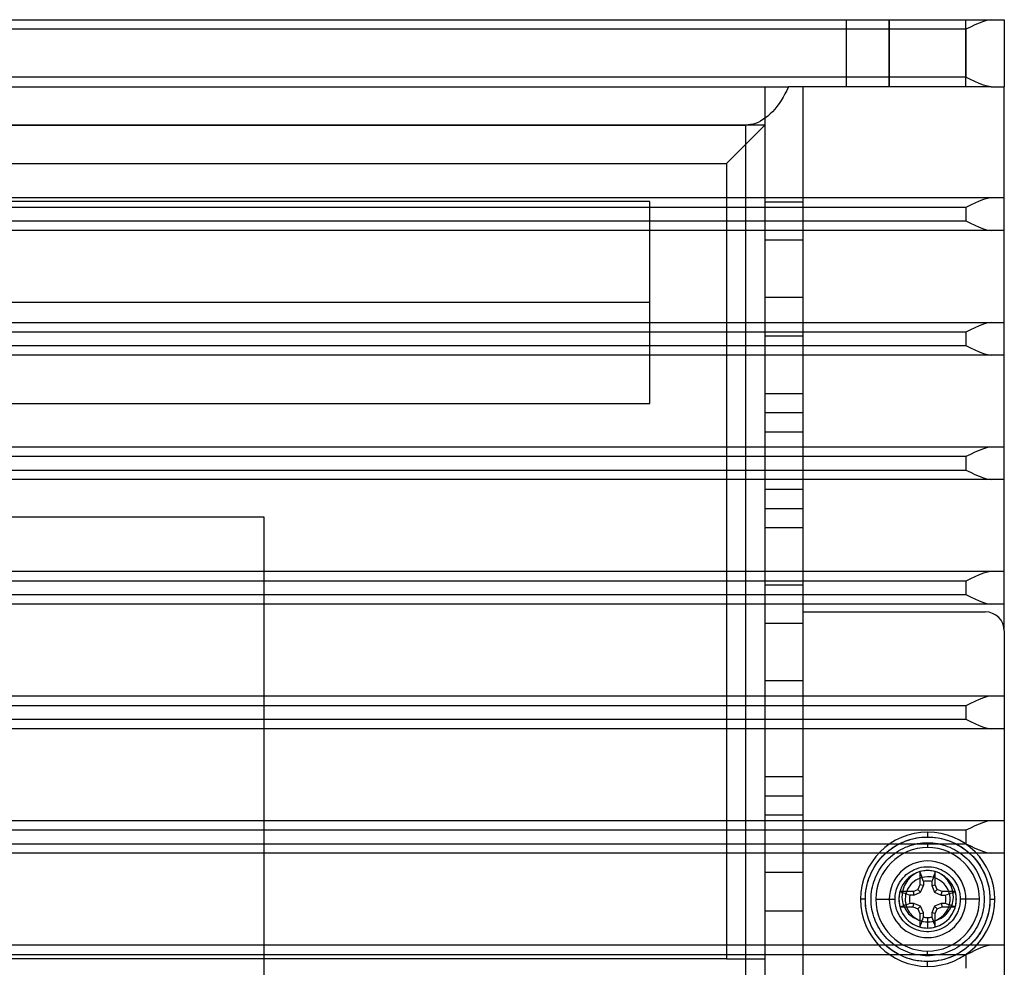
# Model space of a CAD drawing. Header units: millimetres. Extents: x -76 to 76, y -48 to 50.
# Tile 16 of 16: x 24 to 76, y 0 to 50. Entities that reach past the tile are written whole.
import ezdxf

# ---------------------------------------------------------------- set-up
doc = ezdxf.new("R2010")
doc.units = ezdxf.units.MM
doc.layers.add('MAIN-1', color=7, linetype='Continuous')
doc.layers.add('MAIN-2', color=7, linetype='Continuous')

msp = doc.modelspace()

# ---------------------------------------------------------------- linework, layer by layer
at = {"layer": 'MAIN-1'}
for p, q in [((-74.823, 49.5), (74.823, 49.5)), ((74.185, 49.326), (73.959, 49.225)), ((74.406, 49.412), (74.185, 49.326)), ((74.621, 49.475), (74.406, 49.412)), ((74.823, 49.5), (74.621, 49.475)), ((74.823, 49.5), (75.5, 49.5)), ((75.5, 49.5), (75.5, 46)), ((73.5, 49), (-73.5, 49)), ((73.73, 49.114), (73.5, 49)), ((73.5, 49), (73.5, 46.5)), ((73.959, 49.225), (73.73, 49.114)), ((73.5, 46.5), (-73.5, 46.5)), ((73.73, 46.386), (73.5, 46.5)), ((73.959, 46.275), (73.73, 46.386)), ((74.185, 46.174), (73.959, 46.275)), ((-64.236, 46), (64.236, 46)), ((64.148, 45.811), (64.055, 45.628)), ((64.236, 46), (64.148, 45.811)), ((64.598, 46), (64.236, 46)), ((74.823, 46), (64.592, 46)), ((65, -43), (65, 46)), ((74.406, 46.088), (74.185, 46.174)), ((74.621, 46.025), (74.406, 46.088)), ((74.823, 46), (74.621, 46.025)), ((74.823, 46), (75.5, 46)), ((75.5, 17.6), (75.5, 46)), ((63.854, 45.284), (63.748, 45.124)), ((63.957, 45.452), (63.854, 45.284)), ((64.055, 45.628), (63.957, 45.452)), ((63.406, 44.7), (63.286, 44.579)), ((63.524, 44.832), (63.406, 44.7)), ((63.638, 44.973), (63.524, 44.832)), ((63.748, 45.124), (63.638, 44.973)), ((62.782, 44.207), (62.652, 44.143)), ((62.91, 44.283), (62.782, 44.207)), ((63.038, 44.37), (62.91, 44.283)), ((63.163, 44.469), (63.038, 44.37)), ((63.286, 44.579), (63.163, 44.469)), ((-62, 44), (62, 44)), ((62.129, 44.006), (62, 44)), ((62, 44), (62, -43)), ((62.26, 44.023), (62.129, 44.006)), ((62.39, 44.051), (62.26, 44.023)), ((62.521, 44.091), (62.39, 44.051)), ((62.652, 44.143), (62.521, 44.091)), ((65, 18.6), (74.5, 18.6)), ((75.5, 17.6), (75.5, -10.4)), ((70.42, 6.665), (70.576, 6.716)), ((70.576, 6.716), (70.733, 6.758)), ((70.733, 6.758), (70.889, 6.792)), ((70.889, 6.792), (71.044, 6.818)), ((71.044, 6.818), (71.198, 6.836)), ((71.198, 6.836), (71.35, 6.847)), ((71.35, 6.847), (71.5, 6.85)), ((71.5, 7.1), (71.5, 6.85)), ((71.5, 6.85), (71.63, 6.847)), ((71.63, 6.847), (71.765, 6.839)), ((71.765, 6.839), (71.905, 6.825)), ((71.905, 6.825), (72.049, 6.803)), ((72.049, 6.803), (72.198, 6.774)), ((72.198, 6.774), (72.352, 6.736)), ((72.352, 6.736), (72.509, 6.69)), ((72.509, 6.69), (72.669, 6.633)), ((69.393, 6.075), (69.528, 6.183)), ((69.528, 6.183), (69.668, 6.284)), ((69.668, 6.284), (69.812, 6.377)), ((69.812, 6.377), (69.96, 6.462)), ((69.96, 6.462), (70.112, 6.538)), ((69.985, 6.132), (70.1, 6.197)), ((70.1, 6.197), (70.219, 6.257)), ((70.112, 6.538), (70.265, 6.606)), ((70.219, 6.257), (70.34, 6.312)), ((70.265, 6.606), (70.42, 6.665)), ((70.34, 6.312), (70.464, 6.362)), ((70.464, 6.362), (70.589, 6.406)), ((70.589, 6.406), (70.715, 6.444)), ((70.715, 6.444), (70.843, 6.477)), ((70.843, 6.477), (70.972, 6.503)), ((70.972, 6.503), (71.102, 6.524)), ((71.102, 6.524), (71.233, 6.538)), ((71.233, 6.538), (71.366, 6.547)), ((71.366, 6.547), (71.5, 6.55)), ((71.5, 6.55), (71.633, 6.547)), ((71.5, 6.55), (71.5, 6.3)), ((71.633, 6.547), (71.765, 6.538)), ((71.765, 6.538), (71.896, 6.524)), ((71.896, 6.524), (72.026, 6.503)), ((72.026, 6.503), (72.155, 6.477)), ((72.155, 6.477), (72.283, 6.444)), ((72.283, 6.444), (72.41, 6.406)), ((72.41, 6.406), (72.536, 6.362)), ((72.536, 6.362), (72.66, 6.313)), ((72.66, 6.313), (72.781, 6.258)), ((72.669, 6.633), (72.832, 6.565)), ((72.781, 6.258), (72.898, 6.198)), ((72.832, 6.565), (72.996, 6.485)), ((72.898, 6.198), (73.013, 6.133)), ((72.996, 6.485), (73.162, 6.393)), ((73.162, 6.393), (73.327, 6.288)), ((73.327, 6.288), (73.491, 6.169)), ((73.491, 6.169), (73.651, 6.036)), ((68.917, 5.572), (69.025, 5.707)), ((69.025, 5.707), (69.141, 5.836)), ((69.141, 5.836), (69.264, 5.959)), ((69.264, 5.959), (69.393, 6.075)), ((69.367, 5.638), (69.462, 5.733)), ((69.462, 5.733), (69.559, 5.822)), ((69.559, 5.822), (69.661, 5.907)), ((69.661, 5.907), (69.765, 5.987)), ((69.765, 5.987), (69.873, 6.062)), ((69.873, 6.062), (69.985, 6.132)), ((73.013, 6.133), (73.124, 6.063)), ((73.124, 6.063), (73.233, 5.988)), ((73.233, 5.988), (73.338, 5.908)), ((73.338, 5.908), (73.44, 5.823)), ((73.44, 5.823), (73.538, 5.733)), ((73.538, 5.733), (73.633, 5.638)), ((73.651, 6.036), (73.808, 5.888)), ((73.808, 5.888), (73.958, 5.726)), ((73.958, 5.726), (74.1, 5.55)), ((68.562, 4.988), (68.638, 5.14)), ((68.638, 5.14), (68.723, 5.288)), ((68.723, 5.288), (68.816, 5.432)), ((68.816, 5.432), (68.917, 5.572)), ((68.967, 5.113), (69.037, 5.224)), ((69.037, 5.224), (69.112, 5.333)), ((69.112, 5.333), (69.192, 5.438)), ((69.192, 5.438), (69.277, 5.54)), ((69.277, 5.54), (69.367, 5.638)), ((70.686, 5.093), (70.799, 5.149)), ((70.799, 5.149), (70.918, 5.197)), ((70.918, 5.197), (71.042, 5.237)), ((71.042, 5.237), (71.17, 5.268)), ((71.17, 5.268), (71.301, 5.288)), ((71.301, 5.288), (71.433, 5.299)), ((71.433, 5.299), (71.567, 5.299)), ((71.567, 5.299), (71.699, 5.288)), ((71.699, 5.288), (71.83, 5.268)), ((71.83, 5.268), (71.958, 5.237)), ((71.958, 5.237), (72.082, 5.197)), ((72.082, 5.197), (72.201, 5.149)), ((72.201, 5.149), (72.314, 5.093)), ((73.633, 5.638), (73.722, 5.541)), ((73.722, 5.541), (73.807, 5.439)), ((73.807, 5.439), (73.887, 5.335)), ((73.887, 5.335), (73.962, 5.227)), ((73.962, 5.227), (74.032, 5.115)), ((74.1, 5.55), (74.232, 5.36)), ((74.232, 5.36), (74.353, 5.156)), ((74.353, 5.156), (74.461, 4.94)), ((68.384, 4.524), (68.435, 4.68)), ((68.435, 4.68), (68.494, 4.835)), ((68.494, 4.835), (68.562, 4.988)), ((68.694, 4.51), (68.738, 4.636)), ((68.738, 4.636), (68.787, 4.76)), ((68.787, 4.76), (68.842, 4.881)), ((68.842, 4.881), (68.902, 4.998)), ((68.902, 4.998), (68.967, 5.113)), ((70.094, 4.556), (70.156, 4.641)), ((70.156, 4.641), (70.226, 4.725)), ((70.226, 4.725), (70.303, 4.807)), ((70.303, 4.807), (70.388, 4.886)), ((70.388, 4.886), (70.48, 4.96)), ((70.48, 4.96), (70.58, 5.029)), ((70.58, 5.029), (70.686, 5.093)), ((71.13, 4.959), (71.1, 5.046)), ((71.1, 5.046), (71.1, 4.35)), ((71.159, 4.873), (71.13, 4.959)), ((71.189, 4.787), (71.159, 4.873)), ((71.219, 4.7), (71.189, 4.787)), ((71.249, 4.614), (71.219, 4.7)), ((71.781, 4.7), (71.751, 4.614)), ((71.811, 4.787), (71.781, 4.7)), ((71.841, 4.873), (71.811, 4.787)), ((71.87, 4.959), (71.841, 4.873)), ((71.9, 5.046), (71.87, 4.959)), ((71.9, 4.35), (71.9, 5.046)), ((72.314, 5.093), (72.42, 5.029)), ((72.42, 5.029), (72.52, 4.96)), ((72.52, 4.96), (72.612, 4.886)), ((72.612, 4.886), (72.697, 4.807)), ((72.697, 4.807), (72.774, 4.725)), ((72.774, 4.725), (72.844, 4.641)), ((72.844, 4.641), (72.906, 4.556)), ((74.032, 5.115), (74.097, 5)), ((74.097, 5), (74.157, 4.881)), ((74.157, 4.881), (74.212, 4.76)), ((74.212, 4.76), (74.262, 4.636)), ((74.262, 4.636), (74.306, 4.511)), ((74.461, 4.94), (74.554, 4.712)), ((74.554, 4.712), (74.63, 4.476)), ((68.282, 4.056), (68.308, 4.211)), ((68.308, 4.211), (68.342, 4.367)), ((68.342, 4.367), (68.384, 4.524)), ((68.576, 3.996), (68.597, 4.126)), ((68.597, 4.126), (68.623, 4.255)), ((68.623, 4.255), (68.656, 4.383)), ((68.656, 4.383), (68.694, 4.51)), ((69.859, 4.045), (69.884, 4.128)), ((69.884, 4.128), (69.914, 4.211)), ((69.914, 4.211), (69.949, 4.297)), ((69.949, 4.297), (69.991, 4.383)), ((69.991, 4.383), (70.039, 4.469)), ((70.039, 4.469), (70.094, 4.556)), ((71.1, 4.35), (70.997, 4.103)), ((71.278, 4.314), (71.1, 4.35)), ((71.134, 3.966), (71.278, 4.314)), ((71.278, 4.527), (71.249, 4.614)), ((71.278, 4.527), (71.278, 4.314)), ((71.751, 4.614), (71.722, 4.527)), ((71.722, 4.527), (71.722, 4.314)), ((71.722, 4.314), (71.9, 4.35)), ((71.722, 4.314), (71.866, 3.966)), ((72.003, 4.103), (71.9, 4.35)), ((72.906, 4.556), (72.961, 4.469)), ((72.961, 4.469), (73.009, 4.383)), ((73.009, 4.383), (73.051, 4.297)), ((73.051, 4.297), (73.086, 4.211)), ((73.086, 4.211), (73.116, 4.128)), ((73.116, 4.128), (73.141, 4.045)), ((74.306, 4.511), (74.344, 4.384)), ((74.344, 4.384), (74.377, 4.257)), ((74.377, 4.257), (74.403, 4.128)), ((74.403, 4.128), (74.424, 3.998)), ((74.63, 4.476), (74.688, 4.231)), ((74.688, 4.231), (74.728, 3.981)), ((68.25, 3.6), (68.253, 3.75)), ((68.253, 3.45), (68.25, 3.6)), ((68.253, 3.75), (68.264, 3.902)), ((68.264, 3.902), (68.282, 4.056)), ((68.55, 3.6), (68.553, 3.733)), ((68.553, 3.466), (68.55, 3.6)), ((68.553, 3.733), (68.562, 3.865)), ((68.562, 3.865), (68.576, 3.996)), ((68.8, 3.6), (69.8, 3.6)), ((69.8, 3.6), (69.801, 3.668)), ((69.801, 3.532), (69.8, 3.6)), ((69.801, 3.668), (69.806, 3.739)), ((69.806, 3.739), (69.813, 3.812)), ((69.813, 3.812), (69.824, 3.887)), ((69.824, 3.887), (69.84, 3.965)), ((69.84, 3.965), (69.859, 4.045)), ((70.75, 4), (70.054, 4)), ((70.054, 4), (70.141, 3.97)), ((70.141, 3.97), (70.227, 3.941)), ((70.227, 3.941), (70.313, 3.911)), ((70.313, 3.911), (70.4, 3.881)), ((70.4, 3.881), (70.486, 3.851)), ((70.486, 3.851), (70.573, 3.822)), ((70.786, 3.822), (70.573, 3.822)), ((70.75, 4), (70.997, 4.103)), ((70.75, 4), (70.786, 3.822)), ((70.786, 3.822), (71.134, 3.966)), ((71.134, 3.966), (70.997, 4.103)), ((71.866, 3.966), (72.003, 4.103)), ((71.866, 3.966), (72.214, 3.822)), ((72.25, 4), (72.003, 4.103)), ((72.214, 3.822), (72.25, 4)), ((72.214, 3.822), (72.427, 3.822)), ((72.946, 4), (72.25, 4)), ((72.427, 3.822), (72.514, 3.851)), ((72.514, 3.851), (72.6, 3.881)), ((72.6, 3.881), (72.687, 3.911)), ((72.687, 3.911), (72.773, 3.941)), ((72.773, 3.941), (72.859, 3.97)), ((72.859, 3.97), (72.946, 4)), ((73.141, 4.045), (73.16, 3.965)), ((73.16, 3.965), (73.176, 3.887)), ((73.176, 3.887), (73.187, 3.812)), ((73.187, 3.812), (73.194, 3.739)), ((73.194, 3.739), (73.199, 3.668)), ((73.199, 3.668), (73.2, 3.6)), ((73.2, 3.6), (73.199, 3.532)), ((74.2, 3.6), (73.2, 3.6)), ((74.424, 3.998), (74.438, 3.866)), ((74.438, 3.866), (74.447, 3.734)), ((74.447, 3.734), (74.45, 3.6)), ((74.45, 3.6), (74.447, 3.467)), ((74.728, 3.981), (74.748, 3.727)), ((74.748, 3.727), (74.748, 3.473)), ((68.264, 3.298), (68.253, 3.45)), ((68.282, 3.144), (68.264, 3.298)), ((68.308, 2.989), (68.282, 3.144)), ((68.562, 3.334), (68.553, 3.466)), ((68.576, 3.202), (68.562, 3.334)), ((68.597, 3.072), (68.576, 3.202)), ((69.806, 3.461), (69.801, 3.532)), ((69.813, 3.388), (69.806, 3.461)), ((69.824, 3.313), (69.813, 3.388)), ((69.84, 3.235), (69.824, 3.313)), ((69.859, 3.155), (69.84, 3.235)), ((69.884, 3.072), (69.859, 3.155)), ((70.141, 3.23), (70.054, 3.2)), ((70.054, 3.2), (70.75, 3.2)), ((70.227, 3.259), (70.141, 3.23)), ((70.313, 3.289), (70.227, 3.259)), ((70.4, 3.319), (70.313, 3.289)), ((70.486, 3.349), (70.4, 3.319)), ((70.573, 3.378), (70.486, 3.349)), ((70.786, 3.378), (70.573, 3.378)), ((70.75, 3.2), (70.786, 3.378)), ((70.75, 3.2), (70.997, 3.097)), ((71.134, 3.234), (70.786, 3.378)), ((70.997, 3.097), (71.134, 3.234)), ((70.997, 3.097), (71.1, 2.85)), ((71.278, 2.886), (71.134, 3.234)), ((71.866, 3.234), (71.722, 2.886)), ((72.214, 3.378), (71.866, 3.234)), ((71.866, 3.234), (72.003, 3.097)), ((71.9, 2.85), (72.003, 3.097)), ((72.003, 3.097), (72.25, 3.2)), ((72.427, 3.378), (72.214, 3.378)), ((72.214, 3.378), (72.25, 3.2)), ((72.25, 3.2), (72.946, 3.2)), ((72.514, 3.349), (72.427, 3.378)), ((72.6, 3.319), (72.514, 3.349)), ((72.687, 3.289), (72.6, 3.319)), ((72.773, 3.259), (72.687, 3.289)), ((72.859, 3.23), (72.773, 3.259)), ((72.946, 3.2), (72.859, 3.23)), ((73.141, 3.155), (73.116, 3.072)), ((73.16, 3.235), (73.141, 3.155)), ((73.176, 3.313), (73.16, 3.235)), ((73.187, 3.388), (73.176, 3.313)), ((73.194, 3.461), (73.187, 3.388)), ((73.199, 3.532), (73.194, 3.461)), ((74.424, 3.204), (74.403, 3.074)), ((74.438, 3.335), (74.424, 3.204)), ((74.447, 3.467), (74.438, 3.335)), ((74.728, 3.219), (74.688, 2.969)), ((74.748, 3.473), (74.728, 3.219)), ((68.342, 2.833), (68.308, 2.989)), ((68.384, 2.676), (68.342, 2.833)), ((68.435, 2.52), (68.384, 2.676)), ((68.623, 2.943), (68.597, 3.072)), ((68.656, 2.816), (68.623, 2.943)), ((68.694, 2.689), (68.656, 2.816)), ((68.738, 2.564), (68.694, 2.689)), ((69.914, 2.989), (69.884, 3.072)), ((69.949, 2.903), (69.914, 2.989)), ((69.991, 2.817), (69.949, 2.903)), ((70.039, 2.731), (69.991, 2.817)), ((70.094, 2.644), (70.039, 2.731)), ((70.156, 2.559), (70.094, 2.644)), ((71.1, 2.85), (71.278, 2.886)), ((71.1, 2.85), (71.1, 2.154)), ((71.219, 2.5), (71.249, 2.586)), ((71.249, 2.586), (71.278, 2.673)), ((71.278, 2.673), (71.278, 2.886)), ((71.5, 2.647), (71.5, 2.1)), ((71.9, 2.85), (71.722, 2.886)), ((71.722, 2.886), (71.722, 2.673)), ((71.722, 2.673), (71.751, 2.586)), ((71.751, 2.586), (71.781, 2.5)), ((71.9, 2.154), (71.9, 2.85)), ((72.906, 2.644), (72.844, 2.559)), ((72.961, 2.731), (72.906, 2.644)), ((73.009, 2.817), (72.961, 2.731)), ((73.051, 2.903), (73.009, 2.817)), ((73.086, 2.989), (73.051, 2.903)), ((73.116, 3.072), (73.086, 2.989)), ((74.306, 2.69), (74.262, 2.564)), ((74.344, 2.817), (74.306, 2.69)), ((74.377, 2.945), (74.344, 2.817)), ((74.403, 3.074), (74.377, 2.945)), ((74.63, 2.724), (74.554, 2.488)), ((74.688, 2.969), (74.63, 2.724)), ((68.494, 2.365), (68.435, 2.52)), ((68.562, 2.212), (68.494, 2.365)), ((68.638, 2.06), (68.562, 2.212)), ((68.723, 1.912), (68.638, 2.06)), ((68.788, 2.44), (68.738, 2.564)), ((68.843, 2.319), (68.788, 2.44)), ((68.903, 2.2), (68.843, 2.319)), ((68.968, 2.085), (68.903, 2.2)), ((69.038, 1.973), (68.968, 2.085)), ((70.226, 2.475), (70.156, 2.559)), ((70.303, 2.393), (70.226, 2.475)), ((70.388, 2.314), (70.303, 2.393)), ((70.48, 2.24), (70.388, 2.314)), ((70.58, 2.171), (70.48, 2.24)), ((70.686, 2.107), (70.58, 2.171)), ((70.799, 2.051), (70.686, 2.107)), ((71.1, 2.154), (71.13, 2.241)), ((71.13, 2.241), (71.159, 2.327)), ((71.159, 2.327), (71.189, 2.413)), ((71.189, 2.413), (71.219, 2.5)), ((71.781, 2.5), (71.811, 2.413)), ((71.811, 2.413), (71.841, 2.327)), ((71.841, 2.327), (71.87, 2.241)), ((71.87, 2.241), (71.9, 2.154)), ((72.314, 2.107), (72.201, 2.051)), ((72.42, 2.171), (72.314, 2.107)), ((72.52, 2.24), (72.42, 2.171)), ((72.612, 2.314), (72.52, 2.24)), ((72.697, 2.393), (72.612, 2.314)), ((72.774, 2.475), (72.697, 2.393)), ((72.844, 2.559), (72.774, 2.475)), ((74.033, 2.087), (73.963, 1.976)), ((74.098, 2.202), (74.033, 2.087)), ((74.158, 2.319), (74.098, 2.202)), ((74.213, 2.44), (74.158, 2.319)), ((74.262, 2.564), (74.213, 2.44)), ((74.461, 2.26), (74.353, 2.044)), ((74.554, 2.488), (74.461, 2.26)), ((68.816, 1.768), (68.723, 1.912)), ((68.917, 1.628), (68.816, 1.768)), ((69.025, 1.493), (68.917, 1.628)), ((69.113, 1.865), (69.038, 1.973)), ((69.193, 1.761), (69.113, 1.865)), ((69.278, 1.659), (69.193, 1.761)), ((69.367, 1.562), (69.278, 1.659)), ((69.462, 1.467), (69.367, 1.562)), ((70.918, 2.003), (70.799, 2.051)), ((71.042, 1.963), (70.918, 2.003)), ((71.17, 1.932), (71.042, 1.963)), ((71.301, 1.912), (71.17, 1.932)), ((71.433, 1.901), (71.301, 1.912)), ((71.567, 1.901), (71.433, 1.901)), ((71.699, 1.912), (71.567, 1.901)), ((71.83, 1.932), (71.699, 1.912)), ((71.958, 1.963), (71.83, 1.932)), ((72.082, 2.003), (71.958, 1.963)), ((72.201, 2.051), (72.082, 2.003)), ((73.633, 1.562), (73.538, 1.467)), ((73.723, 1.66), (73.633, 1.562)), ((73.808, 1.762), (73.723, 1.66)), ((73.888, 1.867), (73.808, 1.762)), ((73.963, 1.976), (73.888, 1.867)), ((74.1, 1.65), (73.958, 1.474)), ((74.232, 1.84), (74.1, 1.65)), ((74.353, 2.044), (74.232, 1.84)), ((69.141, 1.364), (69.025, 1.493)), ((69.264, 1.241), (69.141, 1.364)), ((69.393, 1.125), (69.264, 1.241)), ((69.528, 1.017), (69.393, 1.125)), ((69.56, 1.377), (69.462, 1.467)), ((69.662, 1.292), (69.56, 1.377)), ((69.767, 1.212), (69.662, 1.292)), ((69.876, 1.137), (69.767, 1.212)), ((69.987, 1.067), (69.876, 1.137)), ((70.102, 1.002), (69.987, 1.067)), ((73.015, 1.068), (72.9, 1.003)), ((73.127, 1.138), (73.015, 1.068)), ((73.235, 1.213), (73.127, 1.138)), ((73.339, 1.293), (73.235, 1.213)), ((73.491, 1.031), (73.327, 0.912)), ((73.441, 1.378), (73.339, 1.293)), ((73.538, 1.467), (73.441, 1.378)), ((73.651, 1.164), (73.491, 1.031)), ((73.808, 1.312), (73.651, 1.164)), ((73.958, 1.474), (73.808, 1.312)), ((69.668, 0.916), (69.528, 1.017)), ((69.812, 0.823), (69.668, 0.916)), ((69.96, 0.738), (69.812, 0.823)), ((70.112, 0.662), (69.96, 0.738)), ((70.219, 0.942), (70.102, 1.002)), ((70.265, 0.594), (70.112, 0.662)), ((70.34, 0.887), (70.219, 0.942)), ((70.42, 0.535), (70.265, 0.594)), ((70.464, 0.838), (70.34, 0.887)), ((70.576, 0.484), (70.42, 0.535)), ((70.59, 0.794), (70.464, 0.838)), ((70.717, 0.756), (70.59, 0.794)), ((70.845, 0.723), (70.717, 0.756)), ((70.974, 0.697), (70.845, 0.723)), ((71.104, 0.676), (70.974, 0.697)), ((71.235, 0.662), (71.104, 0.676)), ((71.367, 0.653), (71.235, 0.662)), ((71.5, 0.65), (71.367, 0.653)), ((71.5, 0.65), (71.5, 0.9)), ((71.634, 0.653), (71.5, 0.65)), ((71.767, 0.662), (71.634, 0.653)), ((71.898, 0.676), (71.767, 0.662)), ((72.028, 0.697), (71.898, 0.676)), ((72.157, 0.723), (72.028, 0.697)), ((72.285, 0.756), (72.157, 0.723)), ((72.411, 0.794), (72.285, 0.756)), ((72.536, 0.838), (72.411, 0.794)), ((72.669, 0.567), (72.509, 0.51)), ((72.66, 0.888), (72.536, 0.838)), ((72.781, 0.943), (72.66, 0.888)), ((72.832, 0.635), (72.669, 0.567)), ((72.9, 1.003), (72.781, 0.943)), ((72.996, 0.715), (72.832, 0.635)), ((73.162, 0.807), (72.996, 0.715)), ((73.327, 0.912), (73.162, 0.807)), ((70.733, 0.442), (70.576, 0.484)), ((70.889, 0.408), (70.733, 0.442)), ((71.044, 0.382), (70.889, 0.408)), ((71.198, 0.364), (71.044, 0.382)), ((71.35, 0.353), (71.198, 0.364)), ((71.5, 0.35), (71.35, 0.353)), ((71.63, 0.353), (71.5, 0.35)), ((71.5, 0.1), (71.5, 0.35)), ((71.765, 0.361), (71.63, 0.353)), ((71.905, 0.375), (71.765, 0.361)), ((72.049, 0.397), (71.905, 0.375)), ((72.198, 0.426), (72.049, 0.397)), ((72.352, 0.464), (72.198, 0.426)), ((72.509, 0.51), (72.352, 0.464))]:
    msp.add_line(p, q, dxfattribs=at)
for centre, radius, start, end in [((74.5, 17.6), 1, 0, 90), ((71.5, 3.6), 3.5, 90, 270), ((71.5, 3.6), 3.5, 270, 90), ((71.5, 3.6), 2.7, 90, 180), ((71.5, 3.6), 2.7, 0, 90), ((71.5, 3.6), 1.5, 90, 105.466), ((71.5, 3.6), 1.5, 74.534, 90), ((71.5, 3.6), 0.953, 90, 103.4357), ((71.5, 3.6), 0.953, 76.5643, 90), ((71.5, 3.6), 2.7, 180, 270), ((71.5, 3.6), 1.5, 164.534, 195.466), ((71.5, 3.6), 0.953, 166.5643, 193.4357), ((71.5, 3.6), 2.7, 270, 0), ((71.5, 3.6), 0.953, 346.5643, 13.4357), ((71.5, 3.6), 1.5, 344.534, 15.466), ((71.5, 3.6), 0.953, 256.5643, 270), ((71.5, 3.6), 0.953, 270, 283.4357), ((71.5, 3.6), 1.5, 254.534, 270), ((71.5, 3.6), 1.5, 270, 285.466)]:
    msp.add_arc(centre, radius, start, end, dxfattribs=at)
at = {"layer": 'MAIN-2'}
for p, q in [((67.25, 49.5), (67.25, 46)), ((69.5, 49.5), (69.5, 46)), ((69.5, 46), (69.5, 49.5)), ((73.5, 46), (73.5, 49.5)), ((75.5, 49.5), (75.5, 49.5)), ((75.5, 49.5), (75.5, 49.5)), ((63, 46), (63, 46)), ((63, 46), (63, 44)), ((65, 46), (65, 46)), ((75.5, 46), (75.5, 46)), ((75.5, 46), (75.5, 46)), ((75.5, 46), (75.5, 46)), ((63, 44), (13.5, 44)), ((61, 42), (63, 44)), ((63, 44), (63, 0.5)), ((13.5, 42), (61, 42)), ((61, 42), (61, 0.5)), ((75.5, 40.2), (-75.5, 40.2)), ((74.406, 40.112), (74.185, 40.026)), ((74.621, 40.175), (74.406, 40.112)), ((74.823, 40.2), (74.621, 40.175)), ((75.5, 40.2), (75.5, 40.2)), ((73.5, 39.7), (-73.5, 39.7)), ((57, 40.02), (16, 40.02)), ((57, 34.75), (57, 40.02)), ((63, 40), (63, 40)), ((63, 40), (65, 40)), ((65, 40), (65, 40)), ((73.73, 39.814), (73.5, 39.7)), ((73.5, 39.7), (73.5, 39)), ((73.959, 39.925), (73.73, 39.814)), ((74.185, 40.026), (73.959, 39.925)), ((-73.5, 39), (73.5, 39)), ((63, 39), (65, 39)), ((73.5, 39), (73.73, 38.885)), ((73.73, 38.885), (73.959, 38.775)), ((73.959, 38.775), (74.185, 38.674)), ((74.185, 38.674), (74.406, 38.588)), ((74.406, 38.588), (74.621, 38.525)), ((75.5, 38.5), (-75.5, 38.5)), ((74.621, 38.525), (74.823, 38.5)), ((75.5, 38.5), (75.5, 38.5)), ((65, 38), (63, 38)), ((63, 38), (63, 38)), ((65, 38), (65, 38)), ((63, 35), (63, 35)), ((65, 35), (63, 35)), ((65, 35), (65, 35)), ((57, 34.75), (16, 34.75)), ((57, 29.48), (57, 34.75)), ((-75.5, 33.7), (75.5, 33.7)), ((73.959, 33.425), (73.73, 33.314)), ((74.185, 33.526), (73.959, 33.425)), ((74.406, 33.612), (74.185, 33.526)), ((74.621, 33.675), (74.406, 33.612)), ((74.823, 33.7), (74.621, 33.675)), ((75.5, 33.7), (75.5, 33.7)), ((73.5, 33.2), (-73.5, 33.2)), ((63, 33), (65, 33)), ((63, 33), (63, 33)), ((65, 33), (65, 33)), ((73.73, 33.314), (73.5, 33.2)), ((73.5, 33.2), (73.5, 32.5)), ((-73.5, 32.5), (73.5, 32.5)), ((73.5, 32.5), (73.73, 32.385)), ((73.73, 32.385), (73.959, 32.275)), ((75.5, 32), (-75.5, 32)), ((73.959, 32.275), (74.185, 32.174)), ((74.185, 32.174), (74.406, 32.088)), ((74.406, 32.088), (74.621, 32.025)), ((74.621, 32.025), (74.823, 32)), ((75.5, 32), (75.5, 32)), ((63, 30), (63, 30)), ((63, 30), (65, 30)), ((65, 30), (65, 30)), ((16, 29.48), (57, 29.48)), ((63, 29), (65, 29)), ((63, 28), (63, 28)), ((63, 28), (65, 28)), ((65, 28), (65, 28)), ((75.5, 27.2), (-75.5, 27.2)), ((73.73, 26.814), (73.5, 26.7)), ((73.959, 26.925), (73.73, 26.814)), ((74.185, 27.026), (73.959, 26.925)), ((74.406, 27.112), (74.185, 27.026)), ((74.621, 27.175), (74.406, 27.112)), ((74.823, 27.2), (74.621, 27.175)), ((75.5, 27.2), (75.5, 27.2)), ((73.5, 26.7), (-73.5, 26.7)), ((73.5, 26.7), (73.5, 26)), ((-73.5, 26), (73.5, 26)), ((73.5, 26), (73.73, 25.885)), ((73.73, 25.885), (73.959, 25.775)), ((73.959, 25.775), (74.185, 25.674)), ((75.5, 25.5), (-75.5, 25.5)), ((74.185, 25.674), (74.406, 25.588)), ((74.406, 25.588), (74.621, 25.525)), ((74.621, 25.525), (74.823, 25.5)), ((75.5, 25.5), (75.5, 25.5)), ((63, 25), (63, 25)), ((63, 25), (65, 25)), ((65, 25), (65, 25)), ((63, 24), (65, 24)), ((-58.728, 23.555), (36.867, 23.555)), ((36.867, 23.555), (36.867, -45.417)), ((36.867, 23.555), (36.867, 23.555)), ((63, 23), (65, 23)), ((63, 23), (63, 23)), ((65, 23), (65, 23)), ((75.5, 20.7), (-75.5, 20.7)), ((74.406, 20.612), (74.185, 20.526)), ((74.621, 20.675), (74.406, 20.612)), ((74.823, 20.7), (74.621, 20.675)), ((75.5, 20.7), (75.5, 20.7)), ((73.5, 20.2), (-73.5, 20.2)), ((73.73, 20.314), (73.5, 20.2)), ((73.5, 20.2), (73.5, 19.5)), ((73.959, 20.425), (73.73, 20.314)), ((74.185, 20.526), (73.959, 20.425)), ((63, 20), (63, 20)), ((65, 20), (63, 20)), ((65, 20), (65, 20)), ((-73.5, 19.5), (73.5, 19.5)), ((73.5, 19.5), (73.73, 19.385)), ((73.73, 19.385), (73.959, 19.275)), ((73.959, 19.275), (74.185, 19.174)), ((74.185, 19.174), (74.406, 19.088)), ((74.406, 19.088), (74.621, 19.025)), ((74.621, 19.025), (74.823, 19)), ((75.5, 19), (-75.5, 19)), ((65, 18.6), (65, 18.6)), ((74.5, 18.6), (74.5, 18.6)), ((75.5, 19), (75.5, 19)), ((63, 18), (63, 18)), ((63, 18), (65, 18)), ((65, 18), (65, 18)), ((75.5, 17.6), (75.5, 17.6)), ((63, 15), (63, 15)), ((65, 15), (63, 15)), ((65, 15), (65, 15)), ((75.5, 14.2), (-75.5, 14.2)), ((73.959, 13.925), (73.73, 13.814)), ((74.185, 14.026), (73.959, 13.925)), ((74.406, 14.112), (74.185, 14.026)), ((74.621, 14.175), (74.406, 14.112)), ((74.823, 14.2), (74.621, 14.175)), ((75.5, 14.2), (75.5, 14.2)), ((73.5, 13.7), (-73.5, 13.7)), ((73.73, 13.814), (73.5, 13.7)), ((73.5, 13.7), (73.5, 13)), ((-73.5, 13), (73.5, 13)), ((63, 13), (65, 13)), ((63, 13), (63, 13)), ((65, 13), (65, 13)), ((73.5, 13), (73.73, 12.885)), ((73.73, 12.885), (73.959, 12.775)), ((75.5, 12.5), (-75.5, 12.5)), ((73.959, 12.775), (74.185, 12.674)), ((74.185, 12.674), (74.406, 12.588)), ((74.406, 12.588), (74.621, 12.525)), ((74.621, 12.525), (74.823, 12.5)), ((75.5, 12.5), (75.5, 12.5)), ((63, 10), (63, 10)), ((63, 10), (65, 10)), ((65, 10), (65, 10)), ((63, 9), (65, 9)), ((63, 8), (63, 8)), ((63, 8), (65, 8)), ((65, 8), (65, 8)), ((75.5, 7.7), (-75.5, 7.7)), ((73.5, 7.2), (-73.5, 7.2)), ((73.73, 7.314), (73.5, 7.2)), ((73.5, 7.2), (73.5, 6.5)), ((73.959, 7.425), (73.73, 7.314)), ((74.185, 7.526), (73.959, 7.425)), ((74.406, 7.612), (74.185, 7.526)), ((74.621, 7.675), (74.406, 7.612)), ((74.823, 7.7), (74.621, 7.675)), ((75.5, 7.7), (75.5, 7.7)), ((70.359, 6.643), (70.497, 6.692)), ((70.497, 6.692), (70.636, 6.734)), ((70.636, 6.734), (70.776, 6.769)), ((70.776, 6.769), (70.918, 6.798)), ((70.918, 6.798), (71.062, 6.821)), ((71.062, 6.821), (71.206, 6.837)), ((71.206, 6.837), (71.352, 6.847)), ((71.352, 6.847), (71.5, 6.85)), ((71.5, 7.1), (71.5, 7.1)), ((71.5, 6.85), (71.683, 6.845)), ((71.683, 6.845), (71.863, 6.83)), ((71.863, 6.83), (72.042, 6.805)), ((72.042, 6.805), (72.219, 6.77)), ((72.219, 6.77), (72.394, 6.725)), ((72.394, 6.725), (72.568, 6.67)), ((-73.5, 6.5), (73.5, 6.5)), ((69.474, 6.142), (69.589, 6.23)), ((69.589, 6.23), (69.708, 6.312)), ((69.708, 6.312), (69.831, 6.389)), ((69.831, 6.389), (69.958, 6.461)), ((69.958, 6.461), (70.089, 6.528)), ((70.089, 6.528), (70.222, 6.588)), ((70.222, 6.588), (70.359, 6.643)), ((71.5, 6.3), (71.5, 6.3)), ((72.568, 6.67), (72.742, 6.603)), ((72.742, 6.603), (72.923, 6.522)), ((72.923, 6.522), (73.097, 6.431)), ((73.097, 6.431), (73.264, 6.33)), ((73.264, 6.33), (73.425, 6.219)), ((73.425, 6.219), (73.579, 6.098)), ((73.5, 6.5), (73.73, 6.385)), ((73.73, 6.385), (73.959, 6.275)), ((73.959, 6.275), (74.185, 6.174)), ((74.185, 6.174), (74.406, 6.088)), ((75.5, 6), (-75.5, 6)), ((68.958, 5.625), (69.051, 5.737)), ((69.051, 5.737), (69.151, 5.845)), ((69.151, 5.845), (69.254, 5.949)), ((69.254, 5.949), (69.362, 6.048)), ((69.362, 6.048), (69.474, 6.142)), ((73.579, 6.098), (73.727, 5.967)), ((73.727, 5.967), (73.867, 5.827)), ((73.867, 5.827), (73.998, 5.679)), ((73.998, 5.679), (74.119, 5.525)), ((74.406, 6.088), (74.621, 6.025)), ((74.621, 6.025), (74.823, 6)), ((75.5, 6), (75.5, 6)), ((68.572, 5.011), (68.638, 5.141)), ((68.638, 5.141), (68.709, 5.267)), ((68.709, 5.267), (68.786, 5.39)), ((68.786, 5.39), (68.869, 5.509)), ((68.869, 5.509), (68.958, 5.625)), ((71.5, 5.6), (71.5, 5.6)), ((74.119, 5.525), (74.23, 5.364)), ((74.23, 5.364), (74.331, 5.197)), ((74.331, 5.197), (74.422, 5.023)), ((63, 5), (63, 5)), ((65, 5), (63, 5)), ((65, 5), (65, 5)), ((68.409, 4.603), (68.457, 4.741)), ((68.457, 4.741), (68.512, 4.878)), ((68.512, 4.878), (68.572, 5.011)), ((70.403, 4.623), (70.302, 4.502)), ((70.517, 4.733), (70.403, 4.623)), ((70.658, 4.804), (70.442, 4.575)), ((70.658, 4.804), (70.442, 4.576)), ((70.642, 4.831), (70.517, 4.733)), ((70.776, 4.914), (70.642, 4.831)), ((70.918, 4.983), (70.658, 4.804)), ((70.918, 4.983), (70.658, 4.804)), ((70.918, 4.983), (70.776, 4.914)), ((71.181, 4.731), (70.887, 4.603)), ((71.5, 4.775), (71.181, 4.731)), ((71.662, 4.764), (71.5, 4.775)), ((71.819, 4.731), (71.662, 4.764)), ((71.97, 4.676), (71.819, 4.731)), ((72.113, 4.602), (71.97, 4.676)), ((72.359, 4.829), (72.082, 4.983)), ((72.342, 4.804), (72.082, 4.983)), ((72.558, 4.576), (72.342, 4.804)), ((72.597, 4.623), (72.359, 4.829)), ((74.422, 5.023), (74.503, 4.842)), ((74.503, 4.842), (74.57, 4.668)), ((74.57, 4.668), (74.625, 4.495)), ((68.279, 4.037), (68.302, 4.18)), ((68.302, 4.18), (68.331, 4.322)), ((68.331, 4.322), (68.366, 4.463)), ((68.366, 4.463), (68.409, 4.603)), ((70.139, 4.231), (70.081, 4.085)), ((70.213, 4.371), (70.139, 4.231)), ((70.28, 4.306), (70.181, 4.008)), ((70.28, 4.306), (70.182, 4.008)), ((70.302, 4.502), (70.213, 4.371)), ((70.442, 4.576), (70.28, 4.306)), ((70.442, 4.575), (70.28, 4.306)), ((70.454, 4.135), (70.348, 3.832)), ((70.638, 4.399), (70.454, 4.135)), ((70.887, 4.603), (70.638, 4.399)), ((72.245, 4.509), (72.113, 4.602)), ((72.362, 4.398), (72.245, 4.509)), ((72.464, 4.273), (72.362, 4.398)), ((72.547, 4.135), (72.464, 4.273)), ((72.61, 3.987), (72.547, 4.135)), ((72.72, 4.306), (72.558, 4.576)), ((72.787, 4.371), (72.597, 4.623)), ((72.819, 4.007), (72.72, 4.306)), ((72.92, 4.084), (72.787, 4.371)), ((74.625, 4.495), (74.67, 4.32)), ((74.67, 4.32), (74.705, 4.143)), ((74.705, 4.143), (74.73, 3.964)), ((68.25, 3.6), (68, 3.6)), ((68.25, 3.6), (68.253, 3.747)), ((68.255, 3.417), (68.25, 3.6)), ((68.253, 3.747), (68.263, 3.892)), ((68.263, 3.892), (68.279, 4.037)), ((70.011, 3.777), (70, 3.619)), ((70, 3.619), (70.007, 3.461)), ((70.038, 3.933), (70.011, 3.777)), ((70.081, 4.085), (70.038, 3.933)), ((70.181, 4.008), (70.156, 3.694)), ((70.182, 4.008), (70.156, 3.694)), ((70.156, 3.694), (70.204, 3.384)), ((70.156, 3.694), (70.204, 3.384)), ((70.348, 3.832), (70.328, 3.511)), ((72.652, 3.831), (72.61, 3.987)), ((72.673, 3.672), (72.652, 3.831)), ((72.672, 3.511), (72.673, 3.672)), ((72.796, 3.383), (72.844, 3.694)), ((72.844, 3.694), (72.819, 4.007)), ((72.99, 3.775), (72.92, 4.084)), ((72.994, 3.46), (72.99, 3.775)), ((74.73, 3.964), (74.745, 3.783)), ((74.745, 3.783), (74.75, 3.6)), ((74.75, 3.6), (74.747, 3.453)), ((74.75, 3.6), (75, 3.6)), ((68.27, 3.236), (68.255, 3.417)), ((68.295, 3.057), (68.27, 3.236)), ((70.007, 3.461), (70.03, 3.304)), ((70.03, 3.304), (70.069, 3.151)), ((70.069, 3.151), (70.124, 3.003)), ((70.204, 3.384), (70.324, 3.093)), ((70.204, 3.384), (70.324, 3.093)), ((70.324, 3.093), (70.51, 2.839)), ((70.324, 3.093), (70.51, 2.839)), ((70.328, 3.511), (70.396, 3.197)), ((70.396, 3.197), (70.547, 2.912)), ((72.489, 2.839), (72.676, 3.093)), ((72.539, 3.05), (72.604, 3.197)), ((72.604, 3.197), (72.649, 3.352)), ((72.649, 3.352), (72.672, 3.511)), ((72.676, 3.093), (72.796, 3.383)), ((72.805, 2.86), (72.931, 3.15)), ((72.931, 3.15), (72.994, 3.46)), ((74.721, 3.163), (74.698, 3.02)), ((74.737, 3.308), (74.721, 3.163)), ((74.747, 3.453), (74.737, 3.308)), ((63, 3), (65, 3)), ((63, 3), (63, 3)), ((65, 3), (65, 3)), ((68.33, 2.88), (68.295, 3.057)), ((68.375, 2.705), (68.33, 2.88)), ((68.43, 2.532), (68.375, 2.705)), ((70.124, 3.003), (70.195, 2.861)), ((70.195, 2.861), (70.28, 2.728)), ((70.28, 2.728), (70.378, 2.604)), ((70.378, 2.604), (70.49, 2.491)), ((70.51, 2.839), (70.755, 2.642)), ((70.51, 2.839), (70.755, 2.642)), ((70.547, 2.912), (70.769, 2.68)), ((70.755, 2.642), (71.044, 2.517)), ((70.755, 2.642), (71.044, 2.517)), ((70.769, 2.68), (71.044, 2.517)), ((71.956, 2.517), (72.244, 2.642)), ((71.956, 2.517), (72.1, 2.589)), ((72.081, 2.56), (72.199, 2.616)), ((72.1, 2.589), (72.232, 2.681)), ((72.199, 2.616), (72.311, 2.685)), ((72.232, 2.681), (72.351, 2.789)), ((72.244, 2.642), (72.489, 2.839)), ((72.311, 2.685), (72.414, 2.767)), ((72.351, 2.789), (72.454, 2.913)), ((72.387, 2.39), (72.621, 2.603)), ((72.414, 2.767), (72.507, 2.858)), ((72.454, 2.913), (72.539, 3.05)), ((72.507, 2.858), (72.59, 2.96)), ((72.621, 2.603), (72.805, 2.86)), ((74.591, 2.597), (74.543, 2.459)), ((74.634, 2.737), (74.591, 2.597)), ((74.669, 2.878), (74.634, 2.737)), ((74.698, 3.02), (74.669, 2.878)), ((68.497, 2.358), (68.43, 2.532)), ((68.578, 2.177), (68.497, 2.358)), ((68.669, 2.003), (68.578, 2.177)), ((70.49, 2.491), (70.612, 2.391)), ((70.612, 2.391), (70.744, 2.304)), ((70.744, 2.304), (70.885, 2.232)), ((70.885, 2.232), (71.032, 2.175)), ((71.032, 2.175), (71.185, 2.133)), ((71.185, 2.133), (71.341, 2.108)), ((71.341, 2.108), (71.5, 2.1)), ((71.5, 2.1), (71.814, 2.133)), ((71.814, 2.133), (72.115, 2.232)), ((71.957, 2.517), (72.081, 2.56)), ((72.115, 2.232), (72.387, 2.39)), ((74.362, 2.059), (74.291, 1.933)), ((74.428, 2.189), (74.362, 2.059)), ((74.488, 2.322), (74.428, 2.189)), ((74.543, 2.459), (74.488, 2.322)), ((68.77, 1.836), (68.669, 2.003)), ((68.881, 1.675), (68.77, 1.836)), ((69.002, 1.521), (68.881, 1.675)), ((71.5, 1.6), (71.5, 1.6)), ((74.042, 1.575), (73.949, 1.463)), ((74.131, 1.691), (74.042, 1.575)), ((74.214, 1.81), (74.131, 1.691)), ((74.291, 1.933), (74.214, 1.81)), ((75.5, 1.2), (-75.5, 1.2)), ((69.133, 1.373), (69.002, 1.521)), ((69.273, 1.233), (69.133, 1.373)), ((69.421, 1.102), (69.273, 1.233)), ((69.575, 0.981), (69.421, 1.102)), ((73.526, 1.058), (73.411, 0.97)), ((73.638, 1.152), (73.526, 1.058)), ((73.746, 1.251), (73.638, 1.152)), ((73.849, 1.355), (73.746, 1.251)), ((73.949, 1.463), (73.849, 1.355)), ((74.406, 1.112), (74.185, 1.026)), ((74.621, 1.175), (74.406, 1.112)), ((74.823, 1.2), (74.621, 1.175)), ((75.5, 1.2), (75.5, 1.2)), ((73.5, 0.7), (-73.5, 0.7)), ((69.736, 0.87), (69.575, 0.981)), ((69.903, 0.769), (69.736, 0.87)), ((70.077, 0.678), (69.903, 0.769)), ((70.258, 0.597), (70.077, 0.678)), ((70.432, 0.53), (70.258, 0.597)), ((70.606, 0.475), (70.432, 0.53)), ((71.5, 0.9), (71.5, 0.9)), ((72.641, 0.557), (72.503, 0.508)), ((72.778, 0.612), (72.641, 0.557)), ((72.911, 0.672), (72.778, 0.612)), ((73.042, 0.739), (72.911, 0.672)), ((73.169, 0.811), (73.042, 0.739)), ((73.292, 0.888), (73.169, 0.811)), ((73.411, 0.97), (73.292, 0.888)), ((73.73, 0.814), (73.5, 0.7)), ((73.5, 0.7), (73.5, 0)), ((73.959, 0.925), (73.73, 0.814)), ((74.185, 1.026), (73.959, 0.925)), ((61, 0.5), (13.5, 0.5)), ((61, 0.5), (63, 0.5)), ((63, 0.5), (63, -0.5)), ((63, 0.5), (63, 0.5)), ((70.781, 0.43), (70.606, 0.475)), ((70.958, 0.395), (70.781, 0.43)), ((71.137, 0.37), (70.958, 0.395)), ((71.317, 0.355), (71.137, 0.37)), ((71.5, 0.35), (71.317, 0.355)), ((71.648, 0.353), (71.5, 0.35)), ((71.5, 0.1), (71.5, 0.1)), ((71.794, 0.363), (71.648, 0.353)), ((71.938, 0.379), (71.794, 0.363)), ((72.082, 0.402), (71.938, 0.379)), ((72.224, 0.431), (72.082, 0.402)), ((72.364, 0.466), (72.224, 0.431)), ((72.503, 0.508), (72.364, 0.466))]:
    msp.add_line(p, q, dxfattribs=at)
for radius, start, end in [(2, 90, 270), (2, 270, 90), (1.5, 90, 112.8208), (1.5, 67.1807, 90), (1.175, 247.1808, 270), (1.175, 270, 292.8213)]:
    msp.add_arc((71.5, 3.6), radius, start, end, dxfattribs=at)

doc.saveas('drawing.dxf')
